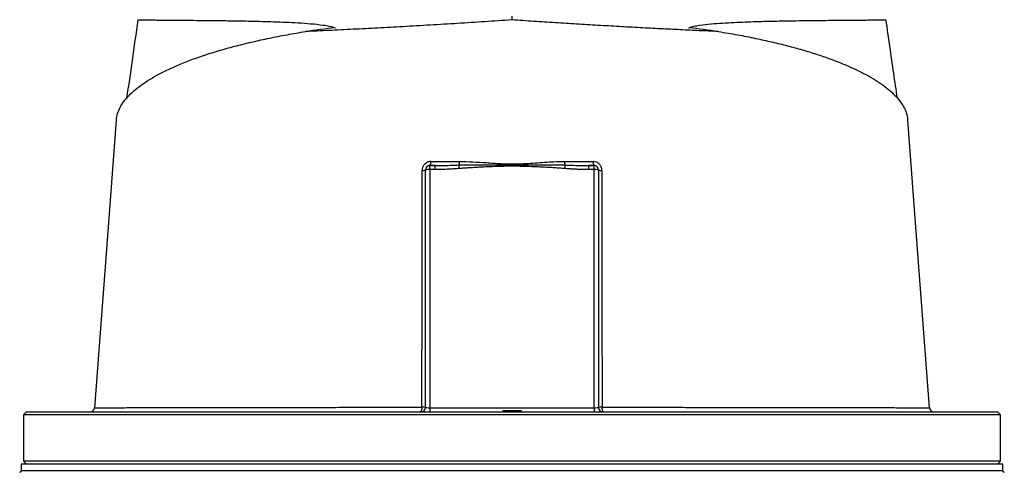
# Model space of a CAD drawing. Header units: millimetres. Extents: x 1474 to 2489, y 639 to 3445.
# Tile 4 of 6: x 1651 to 2311, y 2700 to 3003. Entities that reach past the tile are written whole.
import ezdxf

# ---------------------------------------------------------------- set-up
doc = ezdxf.new("R2010")
doc.units = ezdxf.units.MM

msp = doc.modelspace()

# ---------------------------------------------------------------- linework, layer by layer
at = {"color": 7, "linetype": 'Continuous', "lineweight": 25}
for p, q in [((1981.2, 3002.8), (1981.2, 3005.26)), ((1926.2, 2902.52), (1926.2, 2905.26)), ((1926.2, 2905.26), (1929.62, 2905.26)), ((1929.62, 2905.26), (1926.2, 2905.26)), ((1929.62, 2902.52), (1929.62, 2905.26)), ((2032.78, 2902.52), (2032.78, 2905.26)), ((2032.78, 2905.26), (2036.2, 2905.26)), ((2036.2, 2905.26), (2032.78, 2905.26)), ((2036.2, 2902.52), (2036.2, 2905.26)), ((1923.2, 2743.26), (1923.2, 2902.26)), ((1926.2, 2902.52), (1926.2, 2743)), ((1929.62, 2902.52), (1926.2, 2902.52)), ((2036.2, 2902.52), (2032.78, 2902.52)), ((2036.2, 2743), (2036.2, 2902.52)), ((2039.2, 2902.26), (2039.2, 2743.26)), ((1655.7, 2740.26), (1653.7, 2738.26)), ((1655.7, 2740.26), (2306.7, 2740.26)), ((1926.2, 2743), (1926.2, 2740.26)), ((1926.2, 2743), (2036.2, 2743)), ((1975.16, 2741.26), (1975.2, 2740.26)), ((1975.16, 2741.26), (1981.2, 2741.26)), ((1981.2, 2741.26), (1981.2, 2740.26)), ((1981.2, 2741.26), (1987.24, 2741.26)), ((1987.24, 2741.26), (1987.2, 2740.26)), ((2036.2, 2743), (2036.2, 2740.26)), ((2260.88, 2743.04), (2260.88, 2743.04)), ((2308.7, 2738.26), (2306.7, 2740.26)), ((1653.7, 2738.26), (1653.7, 2707.26)), ((2308.7, 2738.26), (1653.7, 2738.26)), ((2308.7, 2707.26), (2308.7, 2738.26)), ((1653.7, 2707.26), (1655.7, 2705.26)), ((2308.7, 2707.26), (1653.7, 2707.26)), ((2306.7, 2705.26), (2308.7, 2707.26)), ((1652.2, 2705.26), (1652.2, 2700.76)), ((1981.2, 2705.26), (1652.2, 2705.26)), ((2310.2, 2705.26), (1981.2, 2705.26)), ((2310.2, 2700.76), (2310.2, 2705.26))]:
    msp.add_line(p, q, dxfattribs=at)
at = {"color": 1, "linetype": 'Continuous', "lineweight": 25}
for p, q in [((1981.2, 2700.76), (1652.2, 2700.76)), ((2310.2, 2700.76), (1981.2, 2700.76))]:
    msp.add_line(p, q, dxfattribs=at)
at = {"color": 7, "linetype": 'Continuous', "lineweight": 25, "flags": 128}
for points in [[(1715.94, 2935.62), (1711.21, 2872.9), (1701.41, 2743.04)], [(2260.99, 2743.05), (2251.19, 2872.9), (2246.45, 2935.62)]]:
    msp.add_lwpolyline(points, dxfattribs=at)
at = {"color": 7, "linetype": 'Continuous', "lineweight": 25}
for centre, radius, start, end in [((1926.2, 2902.26), 3, 90, 180), ((1923.31, 2907.37), 3.58, 323.88757, 9.43148), ((1934.52, 2907.84), 11.44, 348.78709, 0.54715), ((1715.94, 2885.35), 230.69, 4.44694, 5.04046), ((2027.88, 2907.84), 11.44, 179.45285, 191.21291), ((2246.45, 2885.35), 230.69, 174.95954, 175.55306), ((2039.09, 2907.37), 3.58, 170.56852, 216.11243), ((2036.2, 2902.26), 3, 0, 90), ((1921.38, 2907.39), 5.44, 264.98937, 289.5049), ((1925.45, 2893.72), 8.84, 85.16855, 104.79203), ((2036.94, 2893.72), 8.84, 75.20797, 94.83145), ((2041.02, 2907.39), 5.44, 250.4951, 275.01063), ((1698.42, 2743.26), 3, 270.0168, 356.01414), ((1916.78, 2742.59), 4.13, 325.74402, 10.43297), ((1920.2, 2743.26), 3, 270, 0), ((1921.35, 2722.34), 21.01, 84.96083, 91.38036), ((2041.04, 2722.34), 21.01, 88.61964, 95.03917), ((2042.2, 2743.26), 3, 180, 270), ((2045.61, 2742.59), 4.13, 169.56703, 214.25598), ((2263.98, 2743.26), 3, 183.78883, 269.90164), ((1651.2, 2700.76), 1, 270, 0), ((2311.2, 2700.76), 1, 180, 270)]:
    msp.add_arc(centre, radius, start, end, dxfattribs=at)
for centre, major_axis, ratio, start_param, end_param in [((1995.78, 2908.54), (346.57, 0), 0.278119, 1.964434, 2.028043), ((1966.62, 2908.54), (346.57, 0), 0.278119, 1.11355, 1.177159), ((1926.2, 2743.26), (3, 0), 0.087156, 3.141593, 4.712389), ((2036.2, 2743.26), (3, 0), 0.087156, 4.712389, 6.283185)]:
    msp.add_ellipse(centre, major_axis=major_axis, ratio=ratio, start_param=start_param, end_param=end_param, dxfattribs=at)
for points, knots in [([(1730.44, 3002.94), (1729.14, 2993.8), (1726.64, 2976.27), (1724.1, 2958.74), (1722.88, 2950.33)], [0, 0, 0, 0, 0.5207814, 1, 1, 1, 1]), ([(1730.48, 3002.93), (1730.47, 3002.93), (1730.33, 3002.92), (1730.86, 3002.9), (1732.13, 3002.87), (1734.28, 3002.84), (1737.23, 3002.81), (1741.04, 3002.77), (1745.71, 3002.73), (1751.14, 3002.68), (1757.3, 3002.63), (1764.14, 3002.57), (1771.75, 3002.5), (1780.14, 3002.42), (1789.29, 3002.31), (1798.1, 3002.18), (1806.33, 3002.02), (1813.8, 3001.85), (1821.54, 3001.62), (1829.55, 3001.31), (1837.79, 3000.9), (1846.23, 3000.33), (1853.31, 2999.58), (1858.92, 2998.69), (1861.54, 2997.93), (1862.85, 2997.55)], [0, 0, 0, 0, 0.005186, 0.058945, 0.111229, 0.163552, 0.215836, 0.269629, 0.323465, 0.377258, 0.429699, 0.482181, 0.534623, 0.588534, 0.642488, 0.696402, 0.733986, 0.771571, 0.80934, 0.84711, 0.885212, 0.923346, 0.961555, 0.980731, 1, 1, 1, 1]), ([(1981.2, 3002.8), (1975.11, 3002.4), (1962.92, 3001.58), (1944.58, 3000.42), (1926.29, 2999.3), (1908.43, 2998.28), (1891.22, 2997.34), (1874.61, 2996.49), (1858.36, 2995.71), (1847.97, 2995.25), (1842.77, 2995.02)], [0, 0, 0, 0, 0.12552, 0.25104, 0.379214, 0.507389, 0.629316, 0.751243, 0.875621, 1, 1, 1, 1]), ([(2119.62, 2995.02), (2119.45, 2995.03), (2115.22, 2995.21), (2106.77, 2995.59), (2094, 2996.19), (2080.76, 2996.85), (2067.07, 2997.56), (2052.98, 2998.33), (2038.78, 2999.15), (2024.53, 3000), (2010.21, 3000.9), (1995.75, 3001.83), (1986.05, 3002.48), (1981.2, 3002.8)], [0, 0, 0, 0, 0.004301, 0.102556, 0.200887, 0.299141, 0.400327, 0.501599, 0.602786, 0.701453, 0.80012, 0.90006, 1, 1, 1, 1]), ([(2099.55, 2997.55), (2100.73, 2997.9), (2103.11, 2998.6), (2108.21, 2999.46), (2114.67, 3000.21), (2125.03, 3000.94), (2137.64, 3001.53), (2152, 3001.96), (2164.02, 3002.17), (2173.92, 3002.32), (2181.96, 3002.41), (2189.96, 3002.5), (2197.75, 3002.57), (2205.17, 3002.63), (2211.81, 3002.69), (2217.6, 3002.73), (2222.49, 3002.78), (2226.27, 3002.82), (2229.03, 3002.85), (2230.84, 3002.88), (2231.85, 3002.91), (2231.86, 3002.92), (2231.86, 3002.93)], [0, 0, 0, 0, 0.017468, 0.035065, 0.069973, 0.104891, 0.174901, 0.244836, 0.314763, 0.362267, 0.409798, 0.457301, 0.514002, 0.570754, 0.627454, 0.686074, 0.74475, 0.80337, 0.856096, 0.908863, 0.961589, 1, 1, 1, 1]), ([(2239.52, 2950.31), (2238.7, 2955.92), (2236.16, 2973.47), (2233.65, 2991.01), (2231.95, 3002.94)], [0, 0, 0, 0, 0.319571, 1, 1, 1, 1]), ([(1716.05, 2935.62), (1716.05, 2936.05), (1716.07, 2937.91), (1717.05, 2941.12), (1718.95, 2945.23), (1721.75, 2949.25), (1725.41, 2953.26), (1729.97, 2957.25), (1735.45, 2961.21), (1741.74, 2965.05), (1748.82, 2968.76), (1756.65, 2972.34), (1765.35, 2975.83), (1774.94, 2979.21), (1785.41, 2982.48), (1796.24, 2985.46), (1807.3, 2988.17), (1818.55, 2990.62), (1830.33, 2992.93), (1838.62, 2994.33), (1842.77, 2995.02)], [0, 0, 0, 0, 0.018575, 0.078777, 0.136481, 0.194229, 0.251933, 0.311283, 0.37068, 0.430029, 0.488119, 0.546255, 0.604342, 0.66429, 0.724292, 0.784236, 0.837833, 0.891429, 0.945714, 1, 1, 1, 1]), ([(2119.62, 2995.02), (2123.88, 2994.31), (2132.41, 2992.87), (2144.32, 2990.53), (2155.51, 2988.07), (2165.92, 2985.51), (2175.88, 2982.79), (2185.33, 2979.9), (2194.23, 2976.85), (2202.49, 2973.68), (2210.08, 2970.41), (2216.98, 2967.03), (2223.24, 2963.53), (2228.83, 2959.92), (2233.7, 2956.2), (2237.86, 2952.39), (2241.25, 2948.48), (2243.86, 2944.49), (2245.57, 2940.43), (2246.41, 2937.47), (2246.39, 2935.85), (2246.39, 2935.62)], [0, 0, 0, 0, 0.055751, 0.111697, 0.164218, 0.216779, 0.269301, 0.323269, 0.377279, 0.431249, 0.485279, 0.539349, 0.593381, 0.648813, 0.704285, 0.759718, 0.816908, 0.87414, 0.93133, 0.990123, 1, 1, 1, 1]), ([(1926.84, 2907.96), (1926.32, 2907.92), (1925.16, 2907.83), (1923.49, 2907.03), (1922.06, 2905.68), (1921.09, 2903.93), (1920.97, 2902.62), (1920.91, 2901.97)], [0, 0, 0, 0, 0.168184, 0.377578, 0.584248, 0.791951, 1, 1, 1, 1]), ([(1926.84, 2907.96), (1929.12, 2907.96), (1935.46, 2907.95), (1941.87, 2907.95), (1945.96, 2907.95)], [0, 0, 0, 0, 0.3610669, 1, 1, 1, 1]), ([(1929.62, 2905.26), (1931.04, 2905.27), (1936.4, 2905.29), (1941.78, 2905.48), (1945.74, 2905.62)], [0, 0, 0, 0, 0.264216, 1, 1, 1, 1]), ([(1945.74, 2905.62), (1947.73, 2905.68), (1955.6, 2905.91), (1968.35, 2905.71), (1984.57, 2905.48), (2000.34, 2905.91), (2011.22, 2905.72), (2016.66, 2905.62)], [0, 0, 0, 0, 0.084539, 0.33327, 0.539344, 0.769711, 1, 1, 1, 1]), ([(2016.46, 2903.24), (2015.93, 2903.28), (2014.83, 2903.36), (2013.15, 2903.48), (2011.39, 2903.6), (2009.55, 2903.72), (2006.86, 2903.88), (2003.28, 2904.07), (1997.4, 2904.35), (1991.49, 2904.59), (1985.6, 2904.75), (1981.19, 2904.8), (1976.78, 2904.75), (1970.9, 2904.59), (1964.99, 2904.35), (1959.11, 2904.07), (1955.12, 2903.85), (1951.66, 2903.64), (1948.72, 2903.45), (1946.84, 2903.31), (1945.94, 2903.24)], [0, 0, 0, 0, 0.022719, 0.046582, 0.071589, 0.09774, 0.125036, 0.186114, 0.250071, 0.375092, 0.437604, 0.500132, 0.562638, 0.62512, 0.750066, 0.813982, 0.875017, 0.919854, 0.961514, 1, 1, 1, 1]), ([(1945.96, 2907.95), (1948.95, 2907.9), (1954.92, 2907.8), (1964.29, 2907.2), (1974.03, 2906.46), (1984.99, 2906.2), (1996.71, 2907.05), (2007.45, 2907.83), (2014.02, 2907.92), (2016.44, 2907.95)], [0, 0, 0, 0, 0.127696, 0.255421, 0.39886, 0.542133, 0.719376, 0.896664, 1, 1, 1, 1]), ([(2016.44, 2907.95), (2019.64, 2907.95), (2026.05, 2907.95), (2032.39, 2907.96), (2035.56, 2907.96)], [0, 0, 0, 0, 0.499638, 1, 1, 1, 1]), ([(2016.66, 2905.62), (2018.09, 2905.57), (2023.47, 2905.36), (2028.84, 2905.3), (2032.78, 2905.26)], [0, 0, 0, 0, 0.265989, 1, 1, 1, 1]), ([(2041.49, 2901.97), (2041.46, 2902.41), (2041.39, 2903.5), (2040.7, 2905.17), (2039.37, 2906.71), (2037.57, 2907.76), (2036.23, 2907.89), (2035.56, 2907.96)], [0, 0, 0, 0, 0.139504, 0.349185, 0.563814, 0.782195, 1, 1, 1, 1]), ([(1920.85, 2743.34), (1920.86, 2756.61), (1920.87, 2783.18), (1920.89, 2820.19), (1920.9, 2851.85), (1920.9, 2878.17), (1920.91, 2894.04), (1920.91, 2901.97)], [0, 0, 0, 0, 0.25073, 0.501713, 0.699011, 0.849478, 1, 1, 1, 1]), ([(1945.94, 2903.24), (1945.37, 2903.19), (1944.24, 2903.11), (1942.57, 2902.99), (1940.94, 2902.89), (1939.35, 2902.8), (1937.59, 2902.71), (1935.67, 2902.63), (1933.6, 2902.57), (1931.59, 2902.53), (1930.27, 2902.53), (1929.62, 2902.52)], [0, 0, 0, 0, 0.104816, 0.207215, 0.307202, 0.40478, 0.499954, 0.630563, 0.75743, 0.88057, 1, 1, 1, 1]), ([(2032.78, 2902.52), (2032.41, 2902.52), (2031.66, 2902.53), (2030.54, 2902.54), (2029.39, 2902.56), (2028.22, 2902.59), (2027.04, 2902.62), (2025.83, 2902.67), (2024.15, 2902.74), (2021.97, 2902.86), (2019.25, 2903.03), (2017.4, 2903.17), (2016.46, 2903.24)], [0, 0, 0, 0, 0.067781, 0.136771, 0.206972, 0.278388, 0.351022, 0.424878, 0.499957, 0.659943, 0.826617, 1, 1, 1, 1]), ([(2041.49, 2901.97), (2041.49, 2888.84), (2041.49, 2862.56), (2041.51, 2825.63), (2041.52, 2793.86), (2041.53, 2767.29), (2041.54, 2751.32), (2041.55, 2743.34)], [0, 0, 0, 0, 0.249017, 0.498276, 0.698398, 0.849172, 1, 1, 1, 1])]:
    msp.add_open_spline(points, degree=3, knots=knots, dxfattribs=at)
at = {"color": 1, "linetype": 'Continuous', "lineweight": 25}
for points, knots in [([(1701.5, 2743.04), (1701.48, 2743.04), (1701.42, 2743.04), (1702.12, 2743.04), (1703.62, 2743.04), (1706, 2743.04), (1709.27, 2743.04), (1713.41, 2743.05), (1718.45, 2743.05), (1724.39, 2743.06), (1731.1, 2743.07), (1738.54, 2743.08), (1746.66, 2743.09), (1755.57, 2743.11), (1765.3, 2743.12), (1775.82, 2743.14), (1786.9, 2743.16), (1798.49, 2743.18), (1810.53, 2743.2), (1823.22, 2743.22), (1836.54, 2743.24), (1850.46, 2743.26), (1863.51, 2743.28), (1875.53, 2743.29), (1888.35, 2743.31), (1903.41, 2743.32), (1915.03, 2743.33), (1920.85, 2743.34)], [0, 0, 0, 0, 0.0175687, 0.0562693, 0.09497, 0.1359651, 0.1769919, 0.2179872, 0.2601743, 0.3023958, 0.3445829, 0.3855774, 0.4266032, 0.4675975, 0.5097817, 0.5520002, 0.5941841, 0.6351848, 0.6762171, 0.7172177, 0.7594112, 0.8016394, 0.843833, 0.8745861, 0.9053929, 0.9525993, 1, 1, 1, 1]), ([(2041.55, 2743.34), (2045.06, 2743.33), (2052.07, 2743.33), (2062.57, 2743.32), (2073.05, 2743.31), (2084.84, 2743.29), (2097.76, 2743.28), (2111.65, 2743.26), (2125.28, 2743.24), (2138.57, 2743.22), (2151.48, 2743.2), (2163.49, 2743.18), (2174.61, 2743.16), (2184.9, 2743.14), (2194.67, 2743.13), (2204.05, 2743.11), (2212.96, 2743.1), (2221.31, 2743.08), (2229, 2743.07), (2235.96, 2743.06), (2242.17, 2743.05), (2247.48, 2743.05), (2251.89, 2743.04), (2255.43, 2743.04), (2258.16, 2743.04), (2259.99, 2743.04), (2260.93, 2743.04), (2260.89, 2743.04), (2260.88, 2743.04)], [0, 0, 0, 0, 0.028514, 0.05707, 0.086421, 0.115817, 0.156681, 0.197576, 0.23844, 0.280486, 0.322566, 0.364613, 0.40304, 0.441466, 0.480316, 0.519166, 0.560174, 0.601213, 0.642221, 0.684421, 0.726654, 0.768854, 0.809862, 0.850901, 0.891909, 0.93411, 0.976345, 1, 1, 1, 1])]:
    msp.add_open_spline(points, degree=3, knots=knots, dxfattribs=at)

doc.saveas('drawing.dxf')
